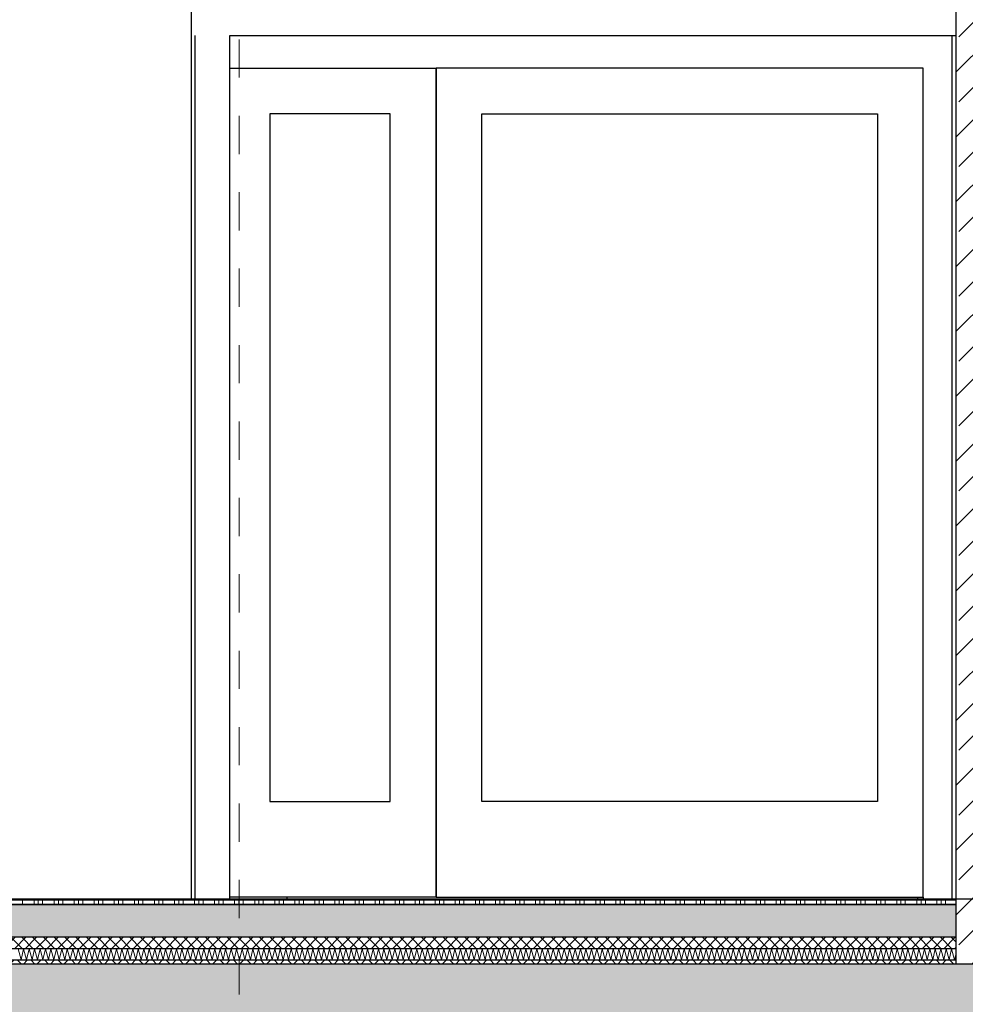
# Model space of a CAD drawing. Header units: metres. Extents: x -27.8 to 39.4, y -22.2 to 2.8.
# Tile 43 of 80: x 7 to 9.4, y -6.3 to -3.7. Entities that reach past the tile are written whole.
import ezdxf

# ---------------------------------------------------------------- set-up
doc = ezdxf.new("R2010")
doc.units = ezdxf.units.M
doc.header["$LTSCALE"] = 0.4
doc.header["$MEASUREMENT"] = 0
doc.linetypes.add('Raster', pattern=[0.2, 0.1, -0.05, 0, -0.05])
doc.layers.get('0').update_dxf_attribs({"color": 8, "lineweight": 9})
doc.layers.get('Defpoints').update_dxf_attribs({"color": 8, "lineweight": 9})
for name, color, linetype in [('Neubau_A-Decken', 8, 'Continuous'), ('Neubau_A-STB Wände', 8, 'Continuous'), ('Neubau_A-Stützen', 8, 'Continuous'), ('Neubau_A-TB Wände', 8, 'Continuous'), ('Neubau_B-Bodenaufbau', 8, 'Continuous'), ('Neubau_R-Konstruktionsraster gross', 33, 'Continuous'), ('Neubau_T-Bemaßung', 8, 'Continuous')]:
    doc.layers.add(name, color=color, linetype=linetype)
doc.styles.add('ERSTELLTER_STIL_2', font='arial.ttf')
doc.dimstyles.new('ERSTELLTER_STIL__1', dxfattribs={"dimtxt": 0.0875, "dimasz": 0.059375, "dimexe": 0.18, "dimexo": 0.0625, "dimgap": 0, "dimtad": 1, "dimzin": 0, "dimdsep": 46, "dimtxsty": 'ERSTELLTER_STIL_2', "dimblk": 'ARROWHEAD_6', "dimblk1": 'ARROWHEAD_6', "dimblk2": 'ARROWHEAD_6', "dimcen": 0.09, "dimclrd": 7, "dimclre": 7, "dimclrt": 7, "dimazin": 0, "dimtfac": 1, "dimtdec": 4, "dimtmove": 0, "dimatfit": 3, "dimfxl": 1, "dimtolj": 1, "dimtzin": 0, "dimarcsym": 0})
pattern_1 = [(45, (388.31789, -10.175), (-0.084852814, 0.084852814), []), (45, (388.27546, -10.13257), (-0.084852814, 0.084852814), [0.09, -0.03])]

# ---------------------------------------------------------------- blocks, each defined once
blk = doc.blocks.new('ARROWHEAD_6')
at = {"color": 0, "linetype": 'Continuous', "lineweight": 0}
for p, q in [((-0.5, -0.5), (0.5, 0.5)), ((0, 0), (-1, 0))]:
    blk.add_line(p, q, dxfattribs=at)
blk = doc.blocks.new('*D409')
at = {"layer": 'Defpoints', "color": 0, "linetype": 'Continuous', "transparency": 16777216}
for p in [(1.5934, -6.195), (23.73, -6.195), (23.73, -6.495)]:
    blk.add_point(p, dxfattribs=at)
at = {"layer": 'Neubau_T-Bemaßung', "linetype": 'Continuous', "lineweight": -2, "transparency": 16777216}
for p, q in [((1.5934, -6.1356), (1.5934, -6.0763)), ((23.6675, -6.195), (1.4134, -6.195)), ((1.5934, -6.195), (1.5934, -6.2317)), ((1.5934, -6.495), (1.5934, -6.4586)), ((23.6675, -6.495), (1.4134, -6.495)), ((1.5934, -6.5544), (1.5934, -6.6138))]:
    blk.add_line(p, q, dxfattribs=at)
at = {"layer": 'Neubau_T-Bemaßung', "linetype": 'Continuous', "lineweight": -2, "transparency": 16777216, "xscale": 0.059375, "yscale": 0.059375, "zscale": 0.059375}
for p, rotation in [((1.5934, -6.195), 270), ((1.5934, -6.495), 90)]:
    blk.add_blockref('ARROWHEAD_6', p, dxfattribs=dict(at, rotation=rotation))
at = {"layer": 'Neubau_T-Bemaßung', "linetype": 'Continuous', "transparency": 16777216, "insert": (1.5934, -6.3451), "char_height": 0.0875, "attachment_point": 5, "rotation": 90, "style": 'ERSTELLTER_STIL_2'}
blk.add_mtext('\\A1;0.30', dxfattribs=at)
blk = doc.blocks.new('*D410')
at = {"layer": 'Defpoints', "color": 0, "linetype": 'Continuous', "transparency": 16777216}
for p in [(1.4798, -6.025), (33.092, -6.025), (23.73, -6.195)]:
    blk.add_point(p, dxfattribs=at)
at = {"layer": 'Neubau_T-Bemaßung', "linetype": 'Continuous', "lineweight": -2, "transparency": 16777216}
for p, q in [((1.4798, -6.025), (1.4798, -5.9272)), ((33.0295, -6.025), (1.2998, -6.025)), ((1.4798, -6.1356), (1.4798, -6.0844)), ((23.6675, -6.195), (1.2998, -6.195))]:
    blk.add_line(p, q, dxfattribs=at)
at = {"layer": 'Neubau_T-Bemaßung', "linetype": 'Continuous', "lineweight": -2, "transparency": 16777216, "xscale": 0.059375, "yscale": 0.059375, "zscale": 0.059375}
for p, rotation in [((1.4798, -6.025), 90), ((1.4798, -6.195), 270)]:
    blk.add_blockref('ARROWHEAD_6', p, dxfattribs=dict(at, rotation=rotation))
at = {"layer": 'Neubau_T-Bemaßung', "linetype": 'Continuous', "transparency": 16777216, "insert": (1.5934, -5.9272), "char_height": 0.0875, "attachment_point": 5, "rotation": 90, "style": 'ERSTELLTER_STIL_2'}
blk.add_mtext('\\A1;0.17', dxfattribs=at)
blk = doc.blocks.new('*D411')
at = {"layer": 'Defpoints', "color": 0, "linetype": 'Continuous', "transparency": 16777216}
for p in [(1.5934, -3.025), (8.0525, -3.025), (33.092, -6.025)]:
    blk.add_point(p, dxfattribs=at)
at = {"layer": 'Neubau_T-Bemaßung', "linetype": 'Continuous', "lineweight": -2, "transparency": 16777216}
for p, q in [((7.99, -3.025), (1.4134, -3.025)), ((1.5934, -3.0844), (1.5934, -4.415)), ((1.5934, -5.9656), (1.5934, -4.642)), ((33.0295, -6.025), (1.4134, -6.025))]:
    blk.add_line(p, q, dxfattribs=at)
at = {"layer": 'Neubau_T-Bemaßung', "linetype": 'Continuous', "lineweight": -2, "transparency": 16777216, "xscale": 0.059375, "yscale": 0.059375, "zscale": 0.059375}
for p, rotation in [((1.5934, -3.025), 90), ((1.5934, -6.025), 270)]:
    blk.add_blockref('ARROWHEAD_6', p, dxfattribs=dict(at, rotation=rotation))
at = {"layer": 'Neubau_T-Bemaßung', "linetype": 'Continuous', "transparency": 16777216, "insert": (1.5934, -4.5285), "char_height": 0.0875, "attachment_point": 5, "rotation": 90, "style": 'ERSTELLTER_STIL_2'}
blk.add_mtext('\\A1;3.00', dxfattribs=at)
blk = doc.blocks.new('*D419')
at = {"layer": 'Defpoints', "color": 0, "linetype": 'Continuous', "transparency": 16777216}
for p in [(1.9434, -6.195), (23.73, -6.195), (23.73, -6.495)]:
    blk.add_point(p, dxfattribs=at)
at = {"layer": 'Neubau_T-Bemaßung', "linetype": 'Continuous', "lineweight": -2, "transparency": 16777216}
for p, q in [((1.9434, -6.1356), (1.9434, -6.0763)), ((23.6675, -6.195), (1.7634, -6.195)), ((1.9434, -6.195), (1.9434, -6.2317)), ((1.9434, -6.495), (1.9434, -6.4586)), ((23.6675, -6.495), (1.7634, -6.495)), ((1.9434, -6.5544), (1.9434, -6.6138))]:
    blk.add_line(p, q, dxfattribs=at)
at = {"layer": 'Neubau_T-Bemaßung', "linetype": 'Continuous', "lineweight": -2, "transparency": 16777216, "xscale": 0.059375, "yscale": 0.059375, "zscale": 0.059375}
for p, rotation in [((1.9434, -6.195), 270), ((1.9434, -6.495), 90)]:
    blk.add_blockref('ARROWHEAD_6', p, dxfattribs=dict(at, rotation=rotation))
at = {"layer": 'Neubau_T-Bemaßung', "linetype": 'Continuous', "transparency": 16777216, "insert": (1.9434, -6.3451), "char_height": 0.0875, "attachment_point": 5, "rotation": 90, "style": 'ERSTELLTER_STIL_2'}
blk.add_mtext('\\A1;0.30', dxfattribs=at)
blk = doc.blocks.new('*D420')
at = {"layer": 'Defpoints', "color": 0, "linetype": 'Continuous', "transparency": 16777216}
for p in [(1.9434, -2.695), (23.5, -2.695), (23.73, -6.195)]:
    blk.add_point(p, dxfattribs=at)
at = {"layer": 'Neubau_T-Bemaßung', "linetype": 'Continuous', "lineweight": -2, "transparency": 16777216}
for p, q in [((23.4375, -2.695), (1.7634, -2.695)), ((1.9434, -2.7544), (1.9434, -4.335)), ((1.9434, -6.1356), (1.9434, -4.562)), ((23.6675, -6.195), (1.7634, -6.195))]:
    blk.add_line(p, q, dxfattribs=at)
at = {"layer": 'Neubau_T-Bemaßung', "linetype": 'Continuous', "lineweight": -2, "transparency": 16777216, "xscale": 0.059375, "yscale": 0.059375, "zscale": 0.059375}
for p, rotation in [((1.9434, -2.695), 90), ((1.9434, -6.195), 270)]:
    blk.add_blockref('ARROWHEAD_6', p, dxfattribs=dict(at, rotation=rotation))
at = {"layer": 'Neubau_T-Bemaßung', "linetype": 'Continuous', "transparency": 16777216, "insert": (1.9434, -4.4485), "char_height": 0.0875, "attachment_point": 5, "rotation": 90, "style": 'ERSTELLTER_STIL_2'}
blk.add_mtext('\\A1;3.50', dxfattribs=at)

msp = doc.modelspace()

# ---------------------------------------------------------------- hatches: boundary and pattern name
at = {"layer": 'Neubau_A-Decken', "linetype": 'Continuous'}
h = msp.add_hatch(dxfattribs=at)
h.set_pattern_fill('BETON__STAHLBETON_0001', color=256, style=0, pattern_type=2)
h.set_pattern_definition(pattern_1)
h.paths.add_polyline_path([(-0.125, -6.495), (16.28, -6.495), (16.28, -6.195), (-0.125, -6.195)])
at = {"layer": 'Neubau_A-STB Wände', "linetype": 'Continuous'}
h = msp.add_hatch(dxfattribs=at)
h.set_pattern_fill('BETON__STAHLBETON_0001', color=256, style=0, pattern_type=2)
h.set_pattern_definition(pattern_1)
h.paths.add_polyline_path([(9.4, -2.695), (9.4, -6.195), (9.65, -6.195), (9.65, -2.695)])
at = {"layer": 'Neubau_B-Bodenaufbau', "linetype": 'Continuous'}
h = msp.add_hatch(dxfattribs=at)
h.set_pattern_fill('BETON__UNBEWEHRT_0001', color=256, style=0, pattern_type=2)
h.set_pattern_definition([(45, (388.31789, -10.175), (-0.035355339, 0.035355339), [0.0375, -0.0125]), (45, (388.31789, -10.139645), (-0.035355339, 0.035355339), [0.0375, -0.0125])])
h.paths.add_polyline_path([(-0.125, -6.04), (-0.125, -6.125), (9.4, -6.125), (9.4, -6.04)])
h = msp.add_hatch(dxfattribs=at)
h.set_pattern_fill('DÄMMUNG__HART_2_0001', color=256, style=0, pattern_type=2)
h.set_pattern_definition([(45, (388.31789, -10.175), (-0.0141421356, 0.0141421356), []), (135, (388.31789, -10.175), (0.0141421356, 0.0141421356), [])])
h.paths.add_polyline_path([(-0.125, -6.125), (-0.125, -6.155), (9.4, -6.155), (9.4, -6.125)])
h = msp.add_hatch(dxfattribs=at)
h.set_pattern_fill('GUßASPHALT_0001', color=256, style=0, pattern_type=2)
h.set_pattern_definition([(45, (388.31789, -10.175), (-0.0176776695, 0.0176776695), []), (135, (388.31789, -10.175), (0.0176776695, 0.0176776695), [])])
h.paths.add_polyline_path([(-0.125, -6.195), (9.4, -6.195), (9.4, -6.185), (-0.125, -6.185)])

# ---------------------------------------------------------------- linework, layer by layer
at = {"layer": 'Neubau_A-Decken', "linetype": 'Continuous'}
msp.add_line((9.4, -6.195), (-0.125, -6.195), dxfattribs=at)
at = {"layer": 'Neubau_A-STB Wände', "linetype": 'Continuous'}
for p, q in [((9.4, -3.025), (9.4, -6.025)), ((7.5, -6.025), (7.5, -3.765)), ((9.39, -3.765), (9.39, -6.025)), ((9.39, -3.765), (9.3901, -3.765)), ((9.3901, -3.765), (9.3901, -6.025))]:
    msp.add_line(p, q, dxfattribs=at)
at = {"layer": 'Neubau_A-STB Wände', "linetype": 'Continuous', "flags": 128}
msp.add_lwpolyline([(9.4, -6.025), (9.4, -6.04), (9.4, -6.125), (9.4, -6.155), (9.4, -6.185), (9.4, -6.195)], dxfattribs=at)
at = {"layer": 'Neubau_A-Stützen', "linetype": 'Continuous'}
msp.add_line((7.65, -6.025), (7.65, -6.02), dxfattribs=at)
at = {"layer": 'Neubau_A-TB Wände', "linetype": 'Continuous'}
for p, q in [((7.4, -6.025), (7.4, -3.025)), ((7.4099, -6.025), (7.4099, -3.765)), ((7.41, -3.765), (7.4099, -3.765)), ((7.41, -6.025), (7.41, -3.765)), ((7.5, -3.765), (9.39, -3.765)), ((9.3901, -3.765), (9.4, -3.765)), ((7.5, -3.85), (8.0398, -3.85)), ((8.0398, -3.85), (8.0398, -6.02)), ((8.0398, -3.85), (8.0401, -3.85)), ((8.0398, -3.865), (8.0401, -3.865)), ((9.315, -3.85), (8.0401, -3.85)), ((8.0401, -3.85), (8.0401, -6.02)), ((9.315, -6.02), (9.315, -3.85)), ((7.9199, -3.97), (7.6049, -3.97)), ((7.6049, -3.97), (7.6049, -5.77)), ((7.9199, -5.77), (7.9199, -3.97)), ((8.1601, -5.77), (8.1601, -3.97)), ((8.1601, -3.97), (9.1951, -3.97)), ((9.1951, -3.97), (9.1951, -5.77)), ((7.6049, -5.77), (7.9199, -5.77)), ((9.1951, -5.77), (8.1601, -5.77)), ((8.0398, -6.02), (7.5, -6.02)), ((8.0401, -6.02), (9.315, -6.02)), ((9.3, -6.02), (9.3, -6.025)), ((9.315, -6.02), (9.315, -6.025))]:
    msp.add_line(p, q, dxfattribs=at)
at = {"layer": 'Neubau_B-Bodenaufbau', "linetype": 'Continuous', "lineweight": 9}
for p, q in [((6.9054, -6.0275), (6.9579, -6.0275)), ((6.9579, -6.025), (6.9579, -6.0275)), ((6.9579, -6.0275), (7.0104, -6.0275)), ((6.9579, -6.0275), (6.9579, -6.04)), ((6.9879, -6.025), (6.9879, -6.0275)), ((6.9879, -6.0275), (6.9879, -6.04)), ((6.9991, -6.025), (6.9991, -6.0275)), ((6.9991, -6.0275), (6.9991, -6.04)), ((7.0104, -6.025), (7.0104, -6.0275)), ((7.0104, -6.0275), (7.0629, -6.0275)), ((7.0104, -6.0275), (7.0104, -6.04)), ((7.0404, -6.025), (7.0404, -6.0275)), ((7.0404, -6.0275), (7.0404, -6.04)), ((7.0516, -6.025), (7.0516, -6.0275)), ((7.0516, -6.0275), (7.0516, -6.04)), ((7.0629, -6.025), (7.0629, -6.0275)), ((7.0629, -6.0275), (7.1154, -6.0275)), ((7.0629, -6.0275), (7.0629, -6.04)), ((7.0929, -6.025), (7.0929, -6.0275)), ((7.0929, -6.0275), (7.0929, -6.04)), ((7.1041, -6.025), (7.1041, -6.0275)), ((7.1041, -6.0275), (7.1041, -6.04)), ((7.1154, -6.025), (7.1154, -6.0275)), ((7.1154, -6.0275), (7.1679, -6.0275)), ((7.1154, -6.0275), (7.1154, -6.04)), ((7.1454, -6.025), (7.1454, -6.0275)), ((7.1454, -6.0275), (7.1454, -6.04)), ((7.1566, -6.025), (7.1566, -6.0275)), ((7.1566, -6.0275), (7.1566, -6.04)), ((7.1679, -6.025), (7.1679, -6.0275)), ((7.1679, -6.0275), (7.2204, -6.0275)), ((7.1679, -6.0275), (7.1679, -6.04)), ((7.1979, -6.025), (7.1979, -6.0275)), ((7.1979, -6.0275), (7.1979, -6.04)), ((7.2091, -6.025), (7.2091, -6.0275)), ((7.2091, -6.0275), (7.2091, -6.04)), ((7.2204, -6.025), (7.2204, -6.0275)), ((7.2204, -6.0275), (7.2729, -6.0275)), ((7.2204, -6.0275), (7.2204, -6.04)), ((7.2504, -6.025), (7.2504, -6.0275)), ((7.2504, -6.0275), (7.2504, -6.04)), ((7.2616, -6.025), (7.2616, -6.0275)), ((7.2616, -6.0275), (7.2616, -6.04)), ((7.2729, -6.025), (7.2729, -6.0275)), ((7.2729, -6.0275), (7.3254, -6.0275)), ((7.2729, -6.0275), (7.2729, -6.04)), ((7.3029, -6.025), (7.3029, -6.0275)), ((7.3029, -6.0275), (7.3029, -6.04)), ((7.3141, -6.025), (7.3141, -6.0275)), ((7.3141, -6.0275), (7.3141, -6.04)), ((7.3254, -6.025), (7.3254, -6.0275)), ((7.3254, -6.0275), (7.3779, -6.0275)), ((7.3254, -6.0275), (7.3254, -6.04)), ((7.3554, -6.025), (7.3554, -6.0275)), ((7.3554, -6.0275), (7.3554, -6.04)), ((7.3666, -6.025), (7.3666, -6.0275)), ((7.3666, -6.0275), (7.3666, -6.04)), ((7.3779, -6.025), (7.3779, -6.0275)), ((7.3779, -6.0275), (7.4304, -6.0275)), ((7.3779, -6.0275), (7.3779, -6.04)), ((7.4079, -6.025), (7.4079, -6.0275)), ((7.4079, -6.0275), (7.4079, -6.04)), ((7.4191, -6.025), (7.4191, -6.0275)), ((7.4191, -6.0275), (7.4191, -6.04)), ((7.4304, -6.025), (7.4304, -6.0275)), ((7.4304, -6.0275), (7.4829, -6.0275)), ((7.4304, -6.0275), (7.4304, -6.04)), ((7.4604, -6.025), (7.4604, -6.0275)), ((7.4604, -6.0275), (7.4604, -6.04)), ((7.4716, -6.025), (7.4716, -6.0275)), ((7.4716, -6.0275), (7.4716, -6.04)), ((7.4829, -6.025), (7.4829, -6.0275)), ((7.4829, -6.0275), (7.5354, -6.0275)), ((7.4829, -6.0275), (7.4829, -6.04)), ((7.5129, -6.025), (7.5129, -6.0275)), ((7.5129, -6.0275), (7.5129, -6.04)), ((7.5241, -6.025), (7.5241, -6.0275)), ((7.5241, -6.0275), (7.5241, -6.04)), ((7.5354, -6.025), (7.5354, -6.0275)), ((7.5354, -6.0275), (7.5879, -6.0275)), ((7.5354, -6.0275), (7.5354, -6.04)), ((7.5654, -6.025), (7.5654, -6.0275)), ((7.5654, -6.0275), (7.5654, -6.04)), ((7.5766, -6.025), (7.5766, -6.0275)), ((7.5766, -6.0275), (7.5766, -6.04)), ((7.5879, -6.025), (7.5879, -6.0275)), ((7.5879, -6.0275), (7.6404, -6.0275)), ((7.5879, -6.0275), (7.5879, -6.04)), ((7.6179, -6.025), (7.6179, -6.0275)), ((7.6179, -6.0275), (7.6179, -6.04)), ((7.6291, -6.025), (7.6291, -6.0275)), ((7.6291, -6.0275), (7.6291, -6.04)), ((7.6404, -6.025), (7.6404, -6.0275)), ((7.6404, -6.0275), (7.6929, -6.0275)), ((7.6404, -6.0275), (7.6404, -6.04)), ((7.6704, -6.025), (7.6704, -6.0275)), ((7.6704, -6.0275), (7.6704, -6.04)), ((7.6816, -6.025), (7.6816, -6.0275)), ((7.6816, -6.0275), (7.6816, -6.04)), ((7.6929, -6.025), (7.6929, -6.0275)), ((7.6929, -6.0275), (7.7454, -6.0275)), ((7.6929, -6.0275), (7.6929, -6.04)), ((7.7229, -6.025), (7.7229, -6.0275)), ((7.7229, -6.0275), (7.7229, -6.04)), ((7.7341, -6.025), (7.7341, -6.0275)), ((7.7341, -6.0275), (7.7341, -6.04)), ((7.7454, -6.025), (7.7454, -6.0275)), ((7.7454, -6.0275), (7.7979, -6.0275)), ((7.7454, -6.0275), (7.7454, -6.04)), ((7.7754, -6.025), (7.7754, -6.0275)), ((7.7754, -6.0275), (7.7754, -6.04)), ((7.7866, -6.025), (7.7866, -6.0275)), ((7.7866, -6.0275), (7.7866, -6.04)), ((7.7979, -6.025), (7.7979, -6.0275)), ((7.7979, -6.0275), (7.8504, -6.0275)), ((7.7979, -6.0275), (7.7979, -6.04)), ((7.8279, -6.025), (7.8279, -6.0275)), ((7.8279, -6.0275), (7.8279, -6.04)), ((7.8391, -6.025), (7.8391, -6.0275)), ((7.8391, -6.0275), (7.8391, -6.04)), ((7.8504, -6.025), (7.8504, -6.0275)), ((7.8504, -6.0275), (7.9029, -6.0275)), ((7.8504, -6.0275), (7.8504, -6.04)), ((7.8804, -6.025), (7.8804, -6.0275)), ((7.8804, -6.0275), (7.8804, -6.04)), ((7.8916, -6.025), (7.8916, -6.0275)), ((7.8916, -6.0275), (7.8916, -6.04)), ((7.9029, -6.025), (7.9029, -6.0275)), ((7.9029, -6.0275), (7.9554, -6.0275)), ((7.9029, -6.0275), (7.9029, -6.04)), ((7.9329, -6.025), (7.9329, -6.0275)), ((7.9329, -6.0275), (7.9329, -6.04)), ((7.9441, -6.025), (7.9441, -6.0275)), ((7.9441, -6.0275), (7.9441, -6.04)), ((7.9554, -6.025), (7.9554, -6.0275)), ((7.9554, -6.0275), (8.0079, -6.0275)), ((7.9554, -6.0275), (7.9554, -6.04)), ((7.9854, -6.025), (7.9854, -6.0275)), ((7.9854, -6.0275), (7.9854, -6.04)), ((7.9966, -6.025), (7.9966, -6.0275)), ((7.9966, -6.0275), (7.9966, -6.04)), ((8.0079, -6.025), (8.0079, -6.0275)), ((8.0079, -6.0275), (8.0604, -6.0275)), ((8.0079, -6.0275), (8.0079, -6.04)), ((8.0379, -6.025), (8.0379, -6.0275)), ((8.0379, -6.0275), (8.0379, -6.04)), ((8.0491, -6.025), (8.0491, -6.0275)), ((8.0491, -6.0275), (8.0491, -6.04)), ((8.0604, -6.025), (8.0604, -6.0275)), ((8.0604, -6.0275), (8.1129, -6.0275)), ((8.0604, -6.0275), (8.0604, -6.04)), ((8.0904, -6.025), (8.0904, -6.0275)), ((8.0904, -6.0275), (8.0904, -6.04)), ((8.1016, -6.025), (8.1016, -6.0275)), ((8.1016, -6.0275), (8.1016, -6.04)), ((8.1129, -6.025), (8.1129, -6.0275)), ((8.1129, -6.0275), (8.1654, -6.0275)), ((8.1129, -6.0275), (8.1129, -6.04)), ((8.1429, -6.025), (8.1429, -6.0275)), ((8.1429, -6.0275), (8.1429, -6.04)), ((8.1541, -6.025), (8.1541, -6.0275)), ((8.1541, -6.0275), (8.1541, -6.04)), ((8.1654, -6.025), (8.1654, -6.0275)), ((8.1654, -6.0275), (8.2179, -6.0275)), ((8.1654, -6.0275), (8.1654, -6.04)), ((8.1954, -6.025), (8.1954, -6.0275)), ((8.1954, -6.0275), (8.1954, -6.04)), ((8.2066, -6.025), (8.2066, -6.0275)), ((8.2066, -6.0275), (8.2066, -6.04)), ((8.2179, -6.025), (8.2179, -6.0275)), ((8.2179, -6.0275), (8.2704, -6.0275)), ((8.2179, -6.0275), (8.2179, -6.04)), ((8.2479, -6.025), (8.2479, -6.0275)), ((8.2479, -6.0275), (8.2479, -6.04)), ((8.2591, -6.025), (8.2591, -6.0275)), ((8.2591, -6.0275), (8.2591, -6.04)), ((8.2704, -6.025), (8.2704, -6.0275)), ((8.2704, -6.0275), (8.3229, -6.0275)), ((8.2704, -6.0275), (8.2704, -6.04)), ((8.3004, -6.025), (8.3004, -6.0275)), ((8.3004, -6.0275), (8.3004, -6.04)), ((8.3116, -6.025), (8.3116, -6.0275)), ((8.3116, -6.0275), (8.3116, -6.04)), ((8.3229, -6.025), (8.3229, -6.0275)), ((8.3229, -6.0275), (8.3754, -6.0275)), ((8.3229, -6.0275), (8.3229, -6.04)), ((8.3529, -6.025), (8.3529, -6.0275)), ((8.3529, -6.0275), (8.3529, -6.04)), ((8.3641, -6.025), (8.3641, -6.0275)), ((8.3641, -6.0275), (8.3641, -6.04)), ((8.3754, -6.025), (8.3754, -6.0275)), ((8.3754, -6.0275), (8.4279, -6.0275)), ((8.3754, -6.0275), (8.3754, -6.04)), ((8.4054, -6.025), (8.4054, -6.0275)), ((8.4054, -6.0275), (8.4054, -6.04)), ((8.4166, -6.025), (8.4166, -6.0275)), ((8.4166, -6.0275), (8.4166, -6.04)), ((8.4279, -6.025), (8.4279, -6.0275)), ((8.4279, -6.0275), (8.4804, -6.0275)), ((8.4279, -6.0275), (8.4279, -6.04)), ((8.4579, -6.025), (8.4579, -6.0275)), ((8.4579, -6.0275), (8.4579, -6.04)), ((8.4691, -6.025), (8.4691, -6.0275)), ((8.4691, -6.0275), (8.4691, -6.04)), ((8.4804, -6.025), (8.4804, -6.0275)), ((8.4804, -6.0275), (8.5329, -6.0275)), ((8.4804, -6.0275), (8.4804, -6.04)), ((8.5104, -6.025), (8.5104, -6.0275)), ((8.5104, -6.0275), (8.5104, -6.04)), ((8.5216, -6.025), (8.5216, -6.0275)), ((8.5216, -6.0275), (8.5216, -6.04)), ((8.5329, -6.025), (8.5329, -6.0275)), ((8.5329, -6.0275), (8.5854, -6.0275)), ((8.5329, -6.0275), (8.5329, -6.04)), ((8.5629, -6.025), (8.5629, -6.0275)), ((8.5629, -6.0275), (8.5629, -6.04)), ((8.5741, -6.025), (8.5741, -6.0275)), ((8.5741, -6.0275), (8.5741, -6.04)), ((8.5854, -6.025), (8.5854, -6.0275)), ((8.5854, -6.0275), (8.6379, -6.0275)), ((8.5854, -6.0275), (8.5854, -6.04)), ((8.6154, -6.025), (8.6154, -6.0275)), ((8.6154, -6.0275), (8.6154, -6.04)), ((8.6266, -6.025), (8.6266, -6.0275)), ((8.6266, -6.0275), (8.6266, -6.04)), ((8.6379, -6.025), (8.6379, -6.0275)), ((8.6379, -6.0275), (8.6904, -6.0275)), ((8.6379, -6.0275), (8.6379, -6.04)), ((8.6679, -6.025), (8.6679, -6.0275)), ((8.6679, -6.0275), (8.6679, -6.04)), ((8.6791, -6.025), (8.6791, -6.0275)), ((8.6791, -6.0275), (8.6791, -6.04)), ((8.6904, -6.025), (8.6904, -6.0275)), ((8.6904, -6.0275), (8.7429, -6.0275)), ((8.6904, -6.0275), (8.6904, -6.04)), ((8.7204, -6.025), (8.7204, -6.0275)), ((8.7204, -6.0275), (8.7204, -6.04)), ((8.7316, -6.025), (8.7316, -6.0275)), ((8.7316, -6.0275), (8.7316, -6.04)), ((8.7429, -6.025), (8.7429, -6.0275)), ((8.7429, -6.0275), (8.7954, -6.0275)), ((8.7429, -6.0275), (8.7429, -6.04)), ((8.7729, -6.025), (8.7729, -6.0275)), ((8.7729, -6.0275), (8.7729, -6.04)), ((8.7841, -6.025), (8.7841, -6.0275)), ((8.7841, -6.0275), (8.7841, -6.04)), ((8.7954, -6.025), (8.7954, -6.0275)), ((8.7954, -6.0275), (8.8479, -6.0275)), ((8.7954, -6.0275), (8.7954, -6.04)), ((8.8254, -6.025), (8.8254, -6.0275)), ((8.8254, -6.0275), (8.8254, -6.04)), ((8.8366, -6.025), (8.8366, -6.0275)), ((8.8366, -6.0275), (8.8366, -6.04)), ((8.8479, -6.025), (8.8479, -6.0275)), ((8.8479, -6.0275), (8.9004, -6.0275)), ((8.8479, -6.0275), (8.8479, -6.04)), ((8.8779, -6.025), (8.8779, -6.0275)), ((8.8779, -6.0275), (8.8779, -6.04)), ((8.8891, -6.025), (8.8891, -6.0275)), ((8.8891, -6.0275), (8.8891, -6.04)), ((8.9004, -6.025), (8.9004, -6.0275)), ((8.9004, -6.0275), (8.9529, -6.0275)), ((8.9004, -6.0275), (8.9004, -6.04)), ((8.9304, -6.025), (8.9304, -6.0275)), ((8.9304, -6.0275), (8.9304, -6.04)), ((8.9416, -6.025), (8.9416, -6.0275)), ((8.9416, -6.0275), (8.9416, -6.04)), ((8.9529, -6.025), (8.9529, -6.0275)), ((8.9529, -6.0275), (9.0054, -6.0275)), ((8.9529, -6.0275), (8.9529, -6.04)), ((8.9829, -6.025), (8.9829, -6.0275)), ((8.9829, -6.0275), (8.9829, -6.04)), ((8.9941, -6.025), (8.9941, -6.0275)), ((8.9941, -6.0275), (8.9941, -6.04)), ((9.0054, -6.025), (9.0054, -6.0275)), ((9.0054, -6.0275), (9.0579, -6.0275)), ((9.0054, -6.0275), (9.0054, -6.04)), ((9.0354, -6.025), (9.0354, -6.0275)), ((9.0354, -6.0275), (9.0354, -6.04)), ((9.0466, -6.025), (9.0466, -6.0275)), ((9.0466, -6.0275), (9.0466, -6.04)), ((9.0579, -6.025), (9.0579, -6.0275)), ((9.0579, -6.0275), (9.1104, -6.0275)), ((9.0579, -6.0275), (9.0579, -6.04)), ((9.0879, -6.025), (9.0879, -6.0275)), ((9.0879, -6.0275), (9.0879, -6.04)), ((9.0991, -6.025), (9.0991, -6.0275)), ((9.0991, -6.0275), (9.0991, -6.04)), ((9.1104, -6.025), (9.1104, -6.0275)), ((9.1104, -6.0275), (9.1629, -6.0275)), ((9.1104, -6.0275), (9.1104, -6.04)), ((9.1404, -6.025), (9.1404, -6.0275)), ((9.1404, -6.0275), (9.1404, -6.04)), ((9.1516, -6.025), (9.1516, -6.0275)), ((9.1516, -6.0275), (9.1516, -6.04)), ((9.1629, -6.025), (9.1629, -6.0275)), ((9.1629, -6.0275), (9.2154, -6.0275)), ((9.1629, -6.0275), (9.1629, -6.04)), ((9.1929, -6.025), (9.1929, -6.0275)), ((9.1929, -6.0275), (9.1929, -6.04)), ((9.2041, -6.025), (9.2041, -6.0275)), ((9.2041, -6.0275), (9.2041, -6.04)), ((9.2154, -6.025), (9.2154, -6.0275)), ((9.2154, -6.0275), (9.2679, -6.0275)), ((9.2154, -6.0275), (9.2154, -6.04)), ((9.2454, -6.025), (9.2454, -6.0275)), ((9.2454, -6.0275), (9.2454, -6.04)), ((9.2566, -6.025), (9.2566, -6.0275)), ((9.2566, -6.0275), (9.2566, -6.04)), ((9.2679, -6.025), (9.2679, -6.0275)), ((9.2679, -6.0275), (9.3204, -6.0275)), ((9.2679, -6.0275), (9.2679, -6.04)), ((9.2979, -6.025), (9.2979, -6.0275)), ((9.2979, -6.0275), (9.2979, -6.04)), ((9.3091, -6.025), (9.3091, -6.0275)), ((9.3091, -6.0275), (9.3091, -6.04)), ((9.3204, -6.025), (9.3204, -6.0275)), ((9.3204, -6.0275), (9.3729, -6.0275)), ((9.3204, -6.0275), (9.3204, -6.04)), ((9.3504, -6.025), (9.3504, -6.0275)), ((9.3504, -6.0275), (9.3504, -6.04)), ((9.3616, -6.025), (9.3616, -6.0275)), ((9.3616, -6.0275), (9.3616, -6.04)), ((9.3729, -6.025), (9.3729, -6.0275)), ((9.3729, -6.0275), (9.4, -6.0275)), ((9.3729, -6.0275), (9.3729, -6.04)), ((6.9054, -6.0387), (6.9579, -6.0387)), ((6.9579, -6.0387), (7.0104, -6.0387)), ((7.0104, -6.0387), (7.0629, -6.0387)), ((7.0629, -6.0387), (7.1154, -6.0387)), ((7.1154, -6.0387), (7.1679, -6.0387)), ((7.1679, -6.0387), (7.2204, -6.0387)), ((7.2204, -6.0387), (7.2729, -6.0387)), ((7.2729, -6.0387), (7.3254, -6.0387)), ((7.3254, -6.0387), (7.3779, -6.0387)), ((7.3779, -6.0387), (7.4304, -6.0387)), ((7.4304, -6.0387), (7.4829, -6.0387)), ((7.4829, -6.0387), (7.5354, -6.0387)), ((7.5354, -6.0387), (7.5879, -6.0387)), ((7.5879, -6.0387), (7.6404, -6.0387)), ((7.6404, -6.0387), (7.6929, -6.0387)), ((7.6929, -6.0387), (7.7454, -6.0387)), ((7.7454, -6.0387), (7.7979, -6.0387)), ((7.7979, -6.0387), (7.8504, -6.0387)), ((7.8504, -6.0387), (7.9029, -6.0387)), ((7.9029, -6.0387), (7.9554, -6.0387)), ((7.9554, -6.0387), (8.0079, -6.0387)), ((8.0079, -6.0387), (8.0604, -6.0387)), ((8.0604, -6.0387), (8.1129, -6.0387)), ((8.1129, -6.0387), (8.1654, -6.0387)), ((8.1654, -6.0387), (8.2179, -6.0387)), ((8.2179, -6.0387), (8.2704, -6.0387)), ((8.2704, -6.0387), (8.3229, -6.0387)), ((8.3229, -6.0387), (8.3754, -6.0387)), ((8.3754, -6.0387), (8.4279, -6.0387)), ((8.4279, -6.0387), (8.4804, -6.0387)), ((8.4804, -6.0387), (8.5329, -6.0387)), ((8.5329, -6.0387), (8.5854, -6.0387)), ((8.5854, -6.0387), (8.6379, -6.0387)), ((8.6379, -6.0387), (8.6904, -6.0387)), ((8.6904, -6.0387), (8.7429, -6.0387)), ((8.7429, -6.0387), (8.7954, -6.0387)), ((8.7954, -6.0387), (8.8479, -6.0387)), ((8.8479, -6.0387), (8.9004, -6.0387)), ((8.9004, -6.0387), (8.9529, -6.0387)), ((8.9529, -6.0387), (9.0054, -6.0387)), ((9.0054, -6.0387), (9.0579, -6.0387)), ((9.0579, -6.0387), (9.1104, -6.0387)), ((9.1104, -6.0387), (9.1629, -6.0387)), ((9.1629, -6.0387), (9.2154, -6.0387)), ((9.2154, -6.0387), (9.2679, -6.0387)), ((9.2679, -6.0387), (9.3204, -6.0387)), ((9.3204, -6.0387), (9.3729, -6.0387)), ((9.3729, -6.0387), (9.4, -6.0387)), ((6.9465, -6.1557), (6.9541, -6.1843)), ((6.9541, -6.1843), (6.9607, -6.1557)), ((6.9607, -6.1557), (6.9684, -6.1843)), ((6.9684, -6.1843), (6.975, -6.1557)), ((6.975, -6.1557), (6.9827, -6.1843)), ((6.9827, -6.1843), (6.9893, -6.1557)), ((6.9893, -6.1557), (6.997, -6.1843)), ((6.997, -6.1843), (7.0036, -6.1557)), ((7.0036, -6.1557), (7.0113, -6.1843)), ((7.0113, -6.1843), (7.0179, -6.1557)), ((7.0179, -6.1557), (7.0255, -6.1843)), ((7.0255, -6.1843), (7.0322, -6.1557)), ((7.0322, -6.1557), (7.0398, -6.1843)), ((7.0398, -6.1843), (7.0465, -6.1557)), ((7.0465, -6.1557), (7.0541, -6.1843)), ((7.0541, -6.1843), (7.0607, -6.1557)), ((7.0607, -6.1557), (7.0684, -6.1843)), ((7.0684, -6.1843), (7.075, -6.1557)), ((7.075, -6.1557), (7.0827, -6.1843)), ((7.0827, -6.1843), (7.0893, -6.1557)), ((7.0893, -6.1557), (7.097, -6.1843)), ((7.097, -6.1843), (7.1036, -6.1557)), ((7.1036, -6.1557), (7.1113, -6.1843)), ((7.1113, -6.1843), (7.1179, -6.1557)), ((7.1179, -6.1557), (7.1255, -6.1843)), ((7.1255, -6.1843), (7.1322, -6.1557)), ((7.1322, -6.1557), (7.1398, -6.1843)), ((7.1398, -6.1843), (7.1465, -6.1557)), ((7.1465, -6.1557), (7.1541, -6.1843)), ((7.1541, -6.1843), (7.1607, -6.1557)), ((7.1607, -6.1557), (7.1684, -6.1843)), ((7.1684, -6.1843), (7.175, -6.1557)), ((7.175, -6.1557), (7.1827, -6.1843)), ((7.1827, -6.1843), (7.1893, -6.1557)), ((7.1893, -6.1557), (7.197, -6.1843)), ((7.197, -6.1843), (7.2036, -6.1557)), ((7.2036, -6.1557), (7.2113, -6.1843)), ((7.2113, -6.1843), (7.2179, -6.1557)), ((7.2179, -6.1557), (7.2255, -6.1843)), ((7.2255, -6.1843), (7.2322, -6.1557)), ((7.2322, -6.1557), (7.2398, -6.1843)), ((7.2398, -6.1843), (7.2465, -6.1557)), ((7.2465, -6.1557), (7.2541, -6.1843)), ((7.2541, -6.1843), (7.2607, -6.1557)), ((7.2607, -6.1557), (7.2684, -6.1843)), ((7.2684, -6.1843), (7.275, -6.1557)), ((7.275, -6.1557), (7.2827, -6.1843)), ((7.2827, -6.1843), (7.2893, -6.1557)), ((7.2893, -6.1557), (7.297, -6.1843)), ((7.297, -6.1843), (7.3036, -6.1557)), ((7.3036, -6.1557), (7.3113, -6.1843)), ((7.3113, -6.1843), (7.3179, -6.1557)), ((7.3179, -6.1557), (7.3255, -6.1843)), ((7.3255, -6.1843), (7.3322, -6.1557)), ((7.3322, -6.1557), (7.3398, -6.1843)), ((7.3398, -6.1843), (7.3465, -6.1557)), ((7.3465, -6.1557), (7.3541, -6.1843)), ((7.3541, -6.1843), (7.3607, -6.1557)), ((7.3607, -6.1557), (7.3684, -6.1843)), ((7.3684, -6.1843), (7.375, -6.1557)), ((7.375, -6.1557), (7.3827, -6.1843)), ((7.3827, -6.1843), (7.3893, -6.1557)), ((7.3893, -6.1557), (7.397, -6.1843)), ((7.397, -6.1843), (7.4036, -6.1557)), ((7.4036, -6.1557), (7.4113, -6.1843)), ((7.4113, -6.1843), (7.4179, -6.1557)), ((7.4179, -6.1557), (7.4255, -6.1843)), ((7.4255, -6.1843), (7.4322, -6.1557)), ((7.4322, -6.1557), (7.4398, -6.1843)), ((7.4398, -6.1843), (7.4465, -6.1557)), ((7.4465, -6.1557), (7.4541, -6.1843)), ((7.4541, -6.1843), (7.4607, -6.1557)), ((7.4607, -6.1557), (7.4684, -6.1843)), ((7.4684, -6.1843), (7.475, -6.1557)), ((7.475, -6.1557), (7.4827, -6.1843)), ((7.4827, -6.1843), (7.4893, -6.1557)), ((7.4893, -6.1557), (7.497, -6.1843)), ((7.497, -6.1843), (7.5036, -6.1557)), ((7.5036, -6.1557), (7.5113, -6.1843)), ((7.5113, -6.1843), (7.5179, -6.1557)), ((7.5179, -6.1557), (7.5255, -6.1843)), ((7.5255, -6.1843), (7.5322, -6.1557)), ((7.5322, -6.1557), (7.5398, -6.1843)), ((7.5398, -6.1843), (7.5465, -6.1557)), ((7.5465, -6.1557), (7.5541, -6.1843)), ((7.5541, -6.1843), (7.5607, -6.1557)), ((7.5607, -6.1557), (7.5684, -6.1843)), ((7.5684, -6.1843), (7.575, -6.1557)), ((7.575, -6.1557), (7.5827, -6.1843)), ((7.5827, -6.1843), (7.5893, -6.1557)), ((7.5893, -6.1557), (7.597, -6.1843)), ((7.597, -6.1843), (7.6036, -6.1557)), ((7.6036, -6.1557), (7.6113, -6.1843)), ((7.6113, -6.1843), (7.6179, -6.1557)), ((7.6179, -6.1557), (7.6255, -6.1843)), ((7.6255, -6.1843), (7.6322, -6.1557)), ((7.6322, -6.1557), (7.6398, -6.1843)), ((7.6398, -6.1843), (7.6465, -6.1557)), ((7.6465, -6.1557), (7.6541, -6.1843)), ((7.6541, -6.1843), (7.6607, -6.1557)), ((7.6607, -6.1557), (7.6684, -6.1843)), ((7.6684, -6.1843), (7.675, -6.1557)), ((7.675, -6.1557), (7.6827, -6.1843)), ((7.6827, -6.1843), (7.6893, -6.1557)), ((7.6893, -6.1557), (7.697, -6.1843)), ((7.697, -6.1843), (7.7036, -6.1557)), ((7.7036, -6.1557), (7.7113, -6.1843)), ((7.7113, -6.1843), (7.7179, -6.1557)), ((7.7179, -6.1557), (7.7255, -6.1843)), ((7.7255, -6.1843), (7.7322, -6.1557)), ((7.7322, -6.1557), (7.7398, -6.1843)), ((7.7398, -6.1843), (7.7465, -6.1557)), ((7.7465, -6.1557), (7.7541, -6.1843)), ((7.7541, -6.1843), (7.7607, -6.1557)), ((7.7607, -6.1557), (7.7684, -6.1843)), ((7.7684, -6.1843), (7.775, -6.1557)), ((7.775, -6.1557), (7.7827, -6.1843)), ((7.7827, -6.1843), (7.7893, -6.1557)), ((7.7893, -6.1557), (7.797, -6.1843)), ((7.797, -6.1843), (7.8036, -6.1557)), ((7.8036, -6.1557), (7.8113, -6.1843)), ((7.8113, -6.1843), (7.8179, -6.1557)), ((7.8179, -6.1557), (7.8255, -6.1843)), ((7.8255, -6.1843), (7.8322, -6.1557)), ((7.8322, -6.1557), (7.8398, -6.1843)), ((7.8398, -6.1843), (7.8465, -6.1557)), ((7.8465, -6.1557), (7.8541, -6.1843)), ((7.8541, -6.1843), (7.8607, -6.1557)), ((7.8607, -6.1557), (7.8684, -6.1843)), ((7.8684, -6.1843), (7.875, -6.1557)), ((7.875, -6.1557), (7.8827, -6.1843)), ((7.8827, -6.1843), (7.8893, -6.1557)), ((7.8893, -6.1557), (7.897, -6.1843)), ((7.897, -6.1843), (7.9036, -6.1557)), ((7.9036, -6.1557), (7.9113, -6.1843)), ((7.9113, -6.1843), (7.9179, -6.1557)), ((7.9179, -6.1557), (7.9255, -6.1843)), ((7.9255, -6.1843), (7.9322, -6.1557)), ((7.9322, -6.1557), (7.9398, -6.1843)), ((7.9398, -6.1843), (7.9465, -6.1557)), ((7.9465, -6.1557), (7.9541, -6.1843)), ((7.9541, -6.1843), (7.9607, -6.1557)), ((7.9607, -6.1557), (7.9684, -6.1843)), ((7.9684, -6.1843), (7.975, -6.1557)), ((7.975, -6.1557), (7.9827, -6.1843)), ((7.9827, -6.1843), (7.9893, -6.1557)), ((7.9893, -6.1557), (7.997, -6.1843)), ((7.997, -6.1843), (8.0036, -6.1557)), ((8.0036, -6.1557), (8.0113, -6.1843)), ((8.0113, -6.1843), (8.0179, -6.1557)), ((8.0179, -6.1557), (8.0255, -6.1843)), ((8.0255, -6.1843), (8.0322, -6.1557)), ((8.0322, -6.1557), (8.0398, -6.1843)), ((8.0398, -6.1843), (8.0465, -6.1557)), ((8.0465, -6.1557), (8.0541, -6.1843)), ((8.0541, -6.1843), (8.0607, -6.1557)), ((8.0607, -6.1557), (8.0684, -6.1843)), ((8.0684, -6.1843), (8.075, -6.1557)), ((8.075, -6.1557), (8.0827, -6.1843)), ((8.0827, -6.1843), (8.0893, -6.1557)), ((8.0893, -6.1557), (8.097, -6.1843)), ((8.097, -6.1843), (8.1036, -6.1557)), ((8.1036, -6.1557), (8.1113, -6.1843)), ((8.1113, -6.1843), (8.1179, -6.1557)), ((8.1179, -6.1557), (8.1255, -6.1843)), ((8.1255, -6.1843), (8.1322, -6.1557)), ((8.1322, -6.1557), (8.1398, -6.1843)), ((8.1398, -6.1843), (8.1465, -6.1557)), ((8.1465, -6.1557), (8.1541, -6.1843)), ((8.1541, -6.1843), (8.1607, -6.1557)), ((8.1607, -6.1557), (8.1684, -6.1843)), ((8.1684, -6.1843), (8.175, -6.1557)), ((8.175, -6.1557), (8.1827, -6.1843)), ((8.1827, -6.1843), (8.1893, -6.1557)), ((8.1893, -6.1557), (8.197, -6.1843)), ((8.197, -6.1843), (8.2036, -6.1557)), ((8.2036, -6.1557), (8.2113, -6.1843)), ((8.2113, -6.1843), (8.2179, -6.1557)), ((8.2179, -6.1557), (8.2255, -6.1843)), ((8.2255, -6.1843), (8.2322, -6.1557)), ((8.2322, -6.1557), (8.2398, -6.1843)), ((8.2398, -6.1843), (8.2465, -6.1557)), ((8.2465, -6.1557), (8.2541, -6.1843)), ((8.2541, -6.1843), (8.2607, -6.1557)), ((8.2607, -6.1557), (8.2684, -6.1843)), ((8.2684, -6.1843), (8.275, -6.1557)), ((8.275, -6.1557), (8.2827, -6.1843)), ((8.2827, -6.1843), (8.2893, -6.1557)), ((8.2893, -6.1557), (8.297, -6.1843)), ((8.297, -6.1843), (8.3036, -6.1557)), ((8.3036, -6.1557), (8.3113, -6.1843)), ((8.3113, -6.1843), (8.3179, -6.1557)), ((8.3179, -6.1557), (8.3255, -6.1843)), ((8.3255, -6.1843), (8.3322, -6.1557)), ((8.3322, -6.1557), (8.3398, -6.1843)), ((8.3398, -6.1843), (8.3465, -6.1557)), ((8.3465, -6.1557), (8.3541, -6.1843)), ((8.3541, -6.1843), (8.3607, -6.1557)), ((8.3607, -6.1557), (8.3684, -6.1843)), ((8.3684, -6.1843), (8.375, -6.1557)), ((8.375, -6.1557), (8.3827, -6.1843)), ((8.3827, -6.1843), (8.3893, -6.1557)), ((8.3893, -6.1557), (8.397, -6.1843)), ((8.397, -6.1843), (8.4036, -6.1557)), ((8.4036, -6.1557), (8.4113, -6.1843)), ((8.4113, -6.1843), (8.4179, -6.1557)), ((8.4179, -6.1557), (8.4255, -6.1843)), ((8.4255, -6.1843), (8.4322, -6.1557)), ((8.4322, -6.1557), (8.4398, -6.1843)), ((8.4398, -6.1843), (8.4465, -6.1557)), ((8.4465, -6.1557), (8.4541, -6.1843)), ((8.4541, -6.1843), (8.4607, -6.1557)), ((8.4607, -6.1557), (8.4684, -6.1843)), ((8.4684, -6.1843), (8.475, -6.1557)), ((8.475, -6.1557), (8.4827, -6.1843)), ((8.4827, -6.1843), (8.4893, -6.1557)), ((8.4893, -6.1557), (8.497, -6.1843)), ((8.497, -6.1843), (8.5036, -6.1557)), ((8.5036, -6.1557), (8.5113, -6.1843)), ((8.5113, -6.1843), (8.5179, -6.1557)), ((8.5179, -6.1557), (8.5255, -6.1843)), ((8.5255, -6.1843), (8.5322, -6.1557)), ((8.5322, -6.1557), (8.5398, -6.1843)), ((8.5398, -6.1843), (8.5465, -6.1557)), ((8.5465, -6.1557), (8.5541, -6.1843)), ((8.5541, -6.1843), (8.5607, -6.1557)), ((8.5607, -6.1557), (8.5684, -6.1843)), ((8.5684, -6.1843), (8.575, -6.1557)), ((8.575, -6.1557), (8.5827, -6.1843)), ((8.5827, -6.1843), (8.5893, -6.1557)), ((8.5893, -6.1557), (8.597, -6.1843)), ((8.597, -6.1843), (8.6036, -6.1557)), ((8.6036, -6.1557), (8.6113, -6.1843)), ((8.6113, -6.1843), (8.6179, -6.1557)), ((8.6179, -6.1557), (8.6255, -6.1843)), ((8.6255, -6.1843), (8.6322, -6.1557)), ((8.6322, -6.1557), (8.6398, -6.1843)), ((8.6398, -6.1843), (8.6465, -6.1557)), ((8.6465, -6.1557), (8.6541, -6.1843)), ((8.6541, -6.1843), (8.6607, -6.1557)), ((8.6607, -6.1557), (8.6684, -6.1843)), ((8.6684, -6.1843), (8.675, -6.1557)), ((8.675, -6.1557), (8.6827, -6.1843)), ((8.6827, -6.1843), (8.6893, -6.1557)), ((8.6893, -6.1557), (8.697, -6.1843)), ((8.697, -6.1843), (8.7036, -6.1557)), ((8.7036, -6.1557), (8.7113, -6.1843)), ((8.7113, -6.1843), (8.7179, -6.1557)), ((8.7179, -6.1557), (8.7255, -6.1843)), ((8.7255, -6.1843), (8.7322, -6.1557)), ((8.7322, -6.1557), (8.7398, -6.1843)), ((8.7398, -6.1843), (8.7465, -6.1557)), ((8.7465, -6.1557), (8.7541, -6.1843)), ((8.7541, -6.1843), (8.7607, -6.1557)), ((8.7607, -6.1557), (8.7684, -6.1843)), ((8.7684, -6.1843), (8.775, -6.1557)), ((8.775, -6.1557), (8.7827, -6.1843)), ((8.7827, -6.1843), (8.7893, -6.1557)), ((8.7893, -6.1557), (8.797, -6.1843)), ((8.797, -6.1843), (8.8036, -6.1557)), ((8.8036, -6.1557), (8.8113, -6.1843)), ((8.8113, -6.1843), (8.8179, -6.1557)), ((8.8179, -6.1557), (8.8255, -6.1843)), ((8.8255, -6.1843), (8.8322, -6.1557)), ((8.8322, -6.1557), (8.8398, -6.1843)), ((8.8398, -6.1843), (8.8465, -6.1557)), ((8.8465, -6.1557), (8.8541, -6.1843)), ((8.8541, -6.1843), (8.8607, -6.1557)), ((8.8607, -6.1557), (8.8684, -6.1843)), ((8.8684, -6.1843), (8.875, -6.1557)), ((8.875, -6.1557), (8.8827, -6.1843)), ((8.8827, -6.1843), (8.8893, -6.1557)), ((8.8893, -6.1557), (8.897, -6.1843)), ((8.897, -6.1843), (8.9036, -6.1557)), ((8.9036, -6.1557), (8.9113, -6.1843)), ((8.9113, -6.1843), (8.9179, -6.1557)), ((8.9179, -6.1557), (8.9255, -6.1843)), ((8.9255, -6.1843), (8.9322, -6.1557)), ((8.9322, -6.1557), (8.9398, -6.1843)), ((8.9398, -6.1843), (8.9465, -6.1557)), ((8.9465, -6.1557), (8.9541, -6.1843)), ((8.9541, -6.1843), (8.9607, -6.1557)), ((8.9607, -6.1557), (8.9684, -6.1843)), ((8.9684, -6.1843), (8.975, -6.1557)), ((8.975, -6.1557), (8.9827, -6.1843)), ((8.9827, -6.1843), (8.9893, -6.1557)), ((8.9893, -6.1557), (8.997, -6.1843)), ((8.997, -6.1843), (9.0036, -6.1557)), ((9.0036, -6.1557), (9.0113, -6.1843)), ((9.0113, -6.1843), (9.0179, -6.1557)), ((9.0179, -6.1557), (9.0255, -6.1843)), ((9.0255, -6.1843), (9.0322, -6.1557)), ((9.0322, -6.1557), (9.0398, -6.1843)), ((9.0398, -6.1843), (9.0465, -6.1557)), ((9.0465, -6.1557), (9.0541, -6.1843)), ((9.0541, -6.1843), (9.0607, -6.1557)), ((9.0607, -6.1557), (9.0684, -6.1843)), ((9.0684, -6.1843), (9.075, -6.1557)), ((9.075, -6.1557), (9.0827, -6.1843)), ((9.0827, -6.1843), (9.0893, -6.1557)), ((9.0893, -6.1557), (9.097, -6.1843)), ((9.097, -6.1843), (9.1036, -6.1557)), ((9.1036, -6.1557), (9.1113, -6.1843)), ((9.1113, -6.1843), (9.1179, -6.1557)), ((9.1179, -6.1557), (9.1255, -6.1843)), ((9.1255, -6.1843), (9.1322, -6.1557)), ((9.1322, -6.1557), (9.1398, -6.1843)), ((9.1398, -6.1843), (9.1465, -6.1557)), ((9.1465, -6.1557), (9.1541, -6.1843)), ((9.1541, -6.1843), (9.1607, -6.1557)), ((9.1607, -6.1557), (9.1684, -6.1843)), ((9.1684, -6.1843), (9.175, -6.1557)), ((9.175, -6.1557), (9.1827, -6.1843)), ((9.1827, -6.1843), (9.1893, -6.1557)), ((9.1893, -6.1557), (9.197, -6.1843)), ((9.197, -6.1843), (9.2036, -6.1557)), ((9.2036, -6.1557), (9.2113, -6.1843)), ((9.2113, -6.1843), (9.2179, -6.1557)), ((9.2179, -6.1557), (9.2255, -6.1843)), ((9.2255, -6.1843), (9.2322, -6.1557)), ((9.2322, -6.1557), (9.2398, -6.1843)), ((9.2398, -6.1843), (9.2465, -6.1557)), ((9.2465, -6.1557), (9.2541, -6.1843)), ((9.2541, -6.1843), (9.2607, -6.1557)), ((9.2607, -6.1557), (9.2684, -6.1843)), ((9.2684, -6.1843), (9.275, -6.1557)), ((9.275, -6.1557), (9.2827, -6.1843)), ((9.2827, -6.1843), (9.2893, -6.1557)), ((9.2893, -6.1557), (9.297, -6.1843)), ((9.297, -6.1843), (9.3036, -6.1557)), ((9.3036, -6.1557), (9.3113, -6.1843)), ((9.3113, -6.1843), (9.3179, -6.1557)), ((9.3179, -6.1557), (9.3255, -6.1843)), ((9.3255, -6.1843), (9.3322, -6.1557)), ((9.3322, -6.1557), (9.3398, -6.1843)), ((9.3398, -6.1843), (9.3465, -6.1557)), ((9.3465, -6.1557), (9.3541, -6.1843)), ((9.3541, -6.1843), (9.3607, -6.1557)), ((9.3607, -6.1557), (9.3684, -6.1843)), ((9.3684, -6.1843), (9.375, -6.1557)), ((9.375, -6.1557), (9.3827, -6.1843)), ((9.3827, -6.1843), (9.3893, -6.1557)), ((9.3893, -6.1557), (9.397, -6.1843)), ((9.397, -6.1843), (9.4, -6.1712))]:
    msp.add_line(p, q, dxfattribs=at)
at = {"layer": 'Neubau_B-Bodenaufbau', "linetype": 'Continuous'}
for p, q in [((9.4, -6.04), (-0.125, -6.04)), ((9.4, -6.125), (-0.125, -6.125)), ((9.4, -6.155), (-0.125, -6.155)), ((9.4, -6.185), (-0.125, -6.185))]:
    msp.add_line(p, q, dxfattribs=at)
at = {"layer": 'Neubau_B-Bodenaufbau', "linetype": 'Continuous', "flags": 128}
msp.add_lwpolyline([(9.4, -6.025), (4.075, -6.025), (4.0749, -6.025), (4.0051, -6.025), (4.005, -6.025), (-0.125, -6.025)], dxfattribs=at)
at = {"layer": 'Neubau_R-Konstruktionsraster gross', "linetype": 'Raster', "lineweight": 9}
msp.add_line((7.525, -1.175), (7.525, -15.175), dxfattribs=at)

# ---------------------------------------------------------------- dimensions: what is measured, and where the dimension line sits
at = {"layer": 'Neubau_T-Bemaßung', "linetype": 'Continuous'}
for base, p1, p2, picture, middle in [((1.9434, -2.695), (23.73, -6.195), (23.5, -2.695), '*D420', (1.9434, -4.4485)), ((1.5934, -3.025), (33.092, -6.025), (8.0525, -3.025), '*D411', (1.5934, -4.5285)), ((1.4798, -6.025), (23.73, -6.195), (33.092, -6.025), '*D410', (1.5934, -5.9272)), ((1.5934, -6.195), (23.73, -6.495), (23.73, -6.195), '*D409', (1.5934, -6.3451)), ((1.9434, -6.195), (23.73, -6.495), (23.73, -6.195), '*D419', (1.9434, -6.3451))]:
    dim = msp.add_linear_dim(base=base, p1=p1, p2=p2, angle=90, dimstyle='ERSTELLTER_STIL__1', override={"dimclrd": 256, "dimclre": 256, "dimclrt": 256}, dxfattribs=at)
    dim.commit()
    dim.dimension.update_dxf_attribs({"geometry": picture, "text_midpoint": middle, "dimtype": 160, "text_rotation": 90})

doc.saveas('drawing.dxf')
